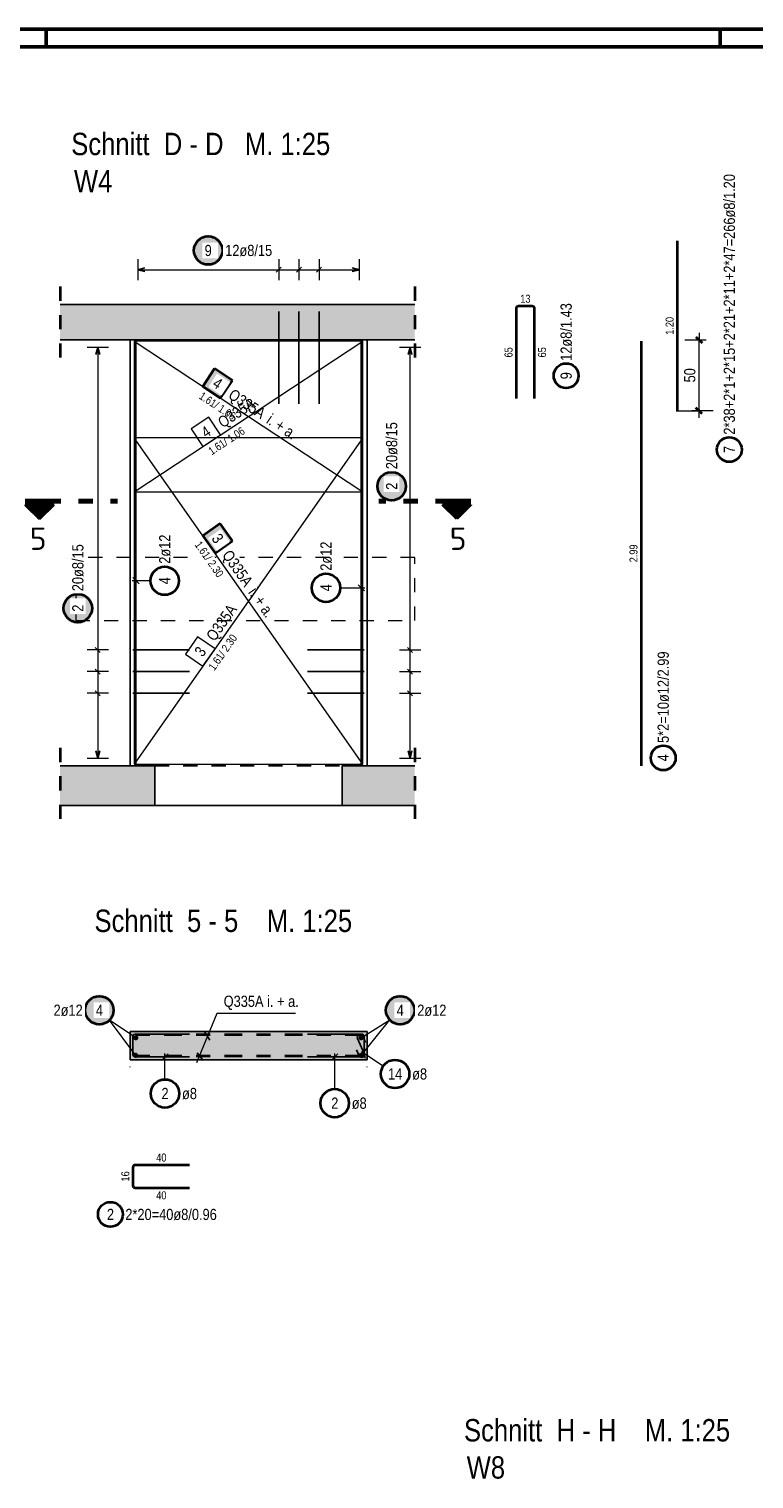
# Model space of a CAD drawing. Header units: millimetres. Extents: x 0 to 44.7, y 0 to 21.
# Tile 13 of 19: x 19.9 to 25, y 10.8 to 21. Entities that reach past the tile are written whole.
import ezdxf
from ezdxf.enums import TextEntityAlignment as Align

# ---------------------------------------------------------------- set-up
doc = ezdxf.new("R2010")
doc.units = ezdxf.units.MM
for name, pattern in [('DASHDOT', [1, 0.5, -0.25, 0, -0.25]), ('DASHDOTX2', [2, 1, -0.5, 0, -0.5]), ('HIDDEN', [0.375, 0.25, -0.125])]:
    doc.linetypes.add(name, pattern=pattern)
doc.layers.add('Grundebene', color=7, linetype='Continuous', lineweight=20)
doc.styles.add('Arial Narrow', font='ARIALN.TTF')
doc.styles.add('isocp', font='isocp', dxfattribs={"width": 1.1})
doc.dimstyles.new('Arch_Strakon_dimstyle', dxfattribs={"dimtxt": 7.875, "dimasz": 1, "dimexe": 1.25, "dimexo": 0.0625, "dimgap": 1, "dimtad": 0, "dimdec": 5, "dimzin": 12, "dimdsep": 46, "dimtxsty": 'Arial Narrow', "dimblk": 'Arrowhead_Tick', "dimsah": 1, "dimcen": 0, "dimse1": 1, "dimse2": 1, "dimclrd": 6, "dimclrt": 2, "dimazin": 0, "dimtfac": 1, "dimtdec": 4, "dimtmove": 0, "dimatfit": 3, "dimldrblk": 'NONE', "dimfxl": 1, "dimtvp": 1, "dimtolj": 1, "dimtzin": 0, "dimlwd": 13, "dimarcsym": 2})
pattern_1 = [(270, (0, 0), (0.01, -2e-18), [])]

# ---------------------------------------------------------------- blocks, each defined once
blk = doc.blocks.new('Arrowhead_Tick')
at = {"color": 2, "linetype": 'Continuous', "lineweight": 35}
blk.add_line((2.2, 2.2), (-2.2, -2.2), dxfattribs=at)
at = {"color": 0, "linetype": 'Continuous', "lineweight": -2}
for p, q in [((-1, 0), (0, 0)), ((0, 10), (0, -5)), ((5, 0), (0, 0))]:
    blk.add_line(p, q, dxfattribs=at)
blk = doc.blocks.new('*D12')
at = {"color": 6, "linetype": 'Continuous', "lineweight": 13}
blk.add_line((24.601, 18.345), (24.601, 18.825), dxfattribs=at)
at = {"layer": 'Defpoints', "color": 0}
for p in [(24.601, 18.835), (25.345, 18.835), (24.606, 18.335)]:
    blk.add_point(p, dxfattribs=at)
at = {"color": 6, "lineweight": 13, "xscale": 0.01, "yscale": 0.01, "zscale": 0.01}
for p, rotation in [((24.601, 18.835), 90), ((24.601, 18.335), 270)]:
    blk.add_blockref('Arrowhead_Tick', p, dxfattribs=dict(at, rotation=rotation))
at = {"color": 2, "lineweight": 35, "insert": (24.536, 18.585), "char_height": 0.0788, "attachment_point": 5, "rotation": 90, "style": 'Arial Narrow'}
blk.add_mtext('\\A1;50', dxfattribs=at)
blk = doc.blocks.new('_None')

msp = doc.modelspace()

# ---------------------------------------------------------------- hatches: boundary and pattern name
at = {"lineweight": 25, "true_color": 0xffffff}
for points in [[(21.252497, 19.464848), (21.25243, 19.468687), (21.252229, 19.472521), (21.251895, 19.476346), (21.251427, 19.480157), (21.250826, 19.483949), (21.250094, 19.487718), (21.24923, 19.491459), (21.248236, 19.495168), (21.247114, 19.49884), (21.245864, 19.50247), (21.244488, 19.506055), (21.242987, 19.509589), (21.241365, 19.513069), (21.239622, 19.51649), (21.23776, 19.519848), (21.235783, 19.523139), (21.233691, 19.526359), (21.231489, 19.529504), (21.229179, 19.532571), (21.226762, 19.535555), (21.224243, 19.538452), (21.221625, 19.54126), (21.21891, 19.543975), (21.216102, 19.546594), (21.213204, 19.549113), (21.21022, 19.551529), (21.207154, 19.55384), (21.204009, 19.556042), (21.200788, 19.558133), (21.197497, 19.560111), (21.194139, 19.561972), (21.190718, 19.563715), (21.187238, 19.565338), (21.183704, 19.566838), (21.18012, 19.568214), (21.176489, 19.569464), (21.172817, 19.570587), (21.169109, 19.57158), (21.165368, 19.572444), (21.161599, 19.573177), (21.157806, 19.573777), (21.153995, 19.574245), (21.150171, 19.57458), (21.146336, 19.574781), (21.142497, 19.574848), (21.138658, 19.574781), (21.134824, 19.57458), (21.130999, 19.574245), (21.127188, 19.573777), (21.123396, 19.573177), (21.119627, 19.572444), (21.115886, 19.57158), (21.112177, 19.570587), (21.108505, 19.569464), (21.104875, 19.568214), (21.101291, 19.566838), (21.097756, 19.565338), (21.094277, 19.563715), (21.090855, 19.561972), (21.087497, 19.560111), (21.084206, 19.558133), (21.080986, 19.556042), (21.077841, 19.55384), (21.074775, 19.551529), (21.071791, 19.549113), (21.068893, 19.546594), (21.066085, 19.543975), (21.06337, 19.54126), (21.060751, 19.538452), (21.058232, 19.535555), (21.055816, 19.532571), (21.053505, 19.529504), (21.051303, 19.526359), (21.049212, 19.523139), (21.047235, 19.519848), (21.045373, 19.51649), (21.04363, 19.513069), (21.042007, 19.509589), (21.040507, 19.506055), (21.039131, 19.50247), (21.037881, 19.49884), (21.036759, 19.495168), (21.035765, 19.491459), (21.034901, 19.487718), (21.034168, 19.483949), (21.033568, 19.480157), (21.0331, 19.476346), (21.032765, 19.472521), (21.032564, 19.468687), (21.032497, 19.464848), (21.032564, 19.461009), (21.032765, 19.457175), (21.0331, 19.45335), (21.033568, 19.449539), (21.034168, 19.445747), (21.034901, 19.441978), (21.035765, 19.438237), (21.036759, 19.434528), (21.037881, 19.430856), (21.039131, 19.427226), (21.040507, 19.423641), (21.042007, 19.420107), (21.04363, 19.416627), (21.045373, 19.413206), (21.047235, 19.409848), (21.049212, 19.406557), (21.051303, 19.403337), (21.053505, 19.400192), (21.055816, 19.397125), (21.058232, 19.394141), (21.060751, 19.391244), (21.06337, 19.388436), (21.066085, 19.385721), (21.068893, 19.383102), (21.071791, 19.380583), (21.074775, 19.378167), (21.077841, 19.375856), (21.080986, 19.373654), (21.084206, 19.371563), (21.087497, 19.369585), (21.090855, 19.367724), (21.094277, 19.365981), (21.097756, 19.364358), (21.101291, 19.362858), (21.104875, 19.361482), (21.108505, 19.360232), (21.112177, 19.359109), (21.115886, 19.358115), (21.119627, 19.357252), (21.123396, 19.356519), (21.127188, 19.355918), (21.130999, 19.355451), (21.134824, 19.355116), (21.138658, 19.354915), (21.142497, 19.354848), (21.146336, 19.354915), (21.150171, 19.355116), (21.153995, 19.355451), (21.157806, 19.355918), (21.161599, 19.356519), (21.165368, 19.357252), (21.169109, 19.358115), (21.172817, 19.359109), (21.176489, 19.360232), (21.18012, 19.361482), (21.183704, 19.362858), (21.187238, 19.364358), (21.190718, 19.365981), (21.194139, 19.367724), (21.197497, 19.369585), (21.200788, 19.371563), (21.204009, 19.373654), (21.207154, 19.375856), (21.21022, 19.378167), (21.213204, 19.380583), (21.216102, 19.383102), (21.21891, 19.385721), (21.221625, 19.388436), (21.224243, 19.391244), (21.226762, 19.394141), (21.229179, 19.397125), (21.231489, 19.400192), (21.233691, 19.403337), (21.235783, 19.406557), (21.23776, 19.409848), (21.239622, 19.413206), (21.241365, 19.416627), (21.242987, 19.420107), (21.244488, 19.423641), (21.245864, 19.427226), (21.247114, 19.430856), (21.248236, 19.434528), (21.24923, 19.438237), (21.250094, 19.441978), (21.250826, 19.445747), (21.251427, 19.449539), (21.251895, 19.45335), (21.252229, 19.457175)], [(21.312827, 18.549538), (21.187543, 18.632024), (21.105058, 18.506739), (21.230342, 18.424254)], [(22.54509, 17.803537), (22.545023, 17.807376), (22.544823, 17.81121), (22.544488, 17.815035), (22.54402, 17.818846), (22.543419, 17.822638), (22.542687, 17.826407), (22.541823, 17.830148), (22.540829, 17.833857), (22.539707, 17.837529), (22.538457, 17.841159), (22.537081, 17.844744), (22.53558, 17.848278), (22.533958, 17.851758), (22.532215, 17.855179), (22.530353, 17.858537), (22.528376, 17.861828), (22.526285, 17.865048), (22.524082, 17.868193), (22.521772, 17.87126), (22.519355, 17.874243), (22.516836, 17.877141), (22.514218, 17.879949), (22.511503, 17.882664), (22.508695, 17.885283), (22.505797, 17.887802), (22.502813, 17.890218), (22.499747, 17.892529), (22.496602, 17.894731), (22.493382, 17.896822), (22.49009, 17.8988), (22.486732, 17.900661), (22.483311, 17.902404), (22.479831, 17.904027), (22.476297, 17.905527), (22.472713, 17.906903), (22.469082, 17.908153), (22.465411, 17.909276), (22.461702, 17.910269), (22.457961, 17.911133), (22.454192, 17.911866), (22.4504, 17.912466), (22.446589, 17.912934), (22.442764, 17.913269), (22.438929, 17.91347), (22.43509, 17.913537), (22.431252, 17.91347), (22.427417, 17.913269), (22.423592, 17.912934), (22.419781, 17.912466), (22.415989, 17.911866), (22.41222, 17.911133), (22.408479, 17.910269), (22.40477, 17.909276), (22.401099, 17.908153), (22.397468, 17.906903), (22.393884, 17.905527), (22.390349, 17.904027), (22.38687, 17.902404), (22.383449, 17.900661), (22.38009, 17.8988), (22.376799, 17.896822), (22.373579, 17.894731), (22.370434, 17.892529), (22.367368, 17.890218), (22.364384, 17.887802), (22.361486, 17.885283), (22.358678, 17.882664), (22.355963, 17.879949), (22.353345, 17.877141), (22.350826, 17.874243), (22.348409, 17.87126), (22.346099, 17.868193), (22.343896, 17.865048), (22.341805, 17.861828), (22.339828, 17.858537), (22.337966, 17.855179), (22.336223, 17.851758), (22.3346, 17.848278), (22.3331, 17.844744), (22.331724, 17.841159), (22.330474, 17.837529), (22.329352, 17.833857), (22.328358, 17.830148), (22.327494, 17.826407), (22.326762, 17.822638), (22.326161, 17.818846), (22.325693, 17.815035), (22.325358, 17.81121), (22.325157, 17.807376), (22.32509, 17.803537), (22.325157, 17.799698), (22.325358, 17.795864), (22.325693, 17.792039), (22.326161, 17.788228), (22.326762, 17.784436), (22.327494, 17.780667), (22.328358, 17.776925), (22.329352, 17.773217), (22.330474, 17.769545), (22.331724, 17.765915), (22.3331, 17.76233), (22.3346, 17.758796), (22.336223, 17.755316), (22.337966, 17.751895), (22.339828, 17.748537), (22.341805, 17.745246), (22.343896, 17.742026), (22.346099, 17.73888), (22.348409, 17.735814), (22.350826, 17.73283), (22.353345, 17.729932), (22.355963, 17.727124), (22.358678, 17.724409), (22.361486, 17.721791), (22.364384, 17.719272), (22.367368, 17.716856), (22.370434, 17.714545), (22.373579, 17.712343), (22.376799, 17.710252), (22.38009, 17.708274), (22.383449, 17.706413), (22.38687, 17.704669), (22.390349, 17.703047), (22.393884, 17.701547), (22.397468, 17.700171), (22.401099, 17.698921), (22.40477, 17.697798), (22.408479, 17.696804), (22.41222, 17.695941), (22.415989, 17.695208), (22.419781, 17.694607), (22.423592, 17.694139), (22.427417, 17.693805), (22.431252, 17.693604), (22.43509, 17.693537), (22.438929, 17.693604), (22.442764, 17.693805), (22.446589, 17.694139), (22.4504, 17.694607), (22.454192, 17.695208), (22.457961, 17.695941), (22.461702, 17.696804), (22.465411, 17.697798), (22.469082, 17.698921), (22.472713, 17.700171), (22.476297, 17.701547), (22.479831, 17.703047), (22.483311, 17.704669), (22.486732, 17.706413), (22.49009, 17.708274), (22.493382, 17.710252), (22.496602, 17.712343), (22.499747, 17.714545), (22.502813, 17.716856), (22.505797, 17.719272), (22.508695, 17.721791), (22.511503, 17.724409), (22.514218, 17.727124), (22.516836, 17.729932), (22.519355, 17.73283), (22.521772, 17.735814), (22.524082, 17.73888), (22.526285, 17.742026), (22.528376, 17.745246), (22.530353, 17.748537), (22.532215, 17.751895), (22.533958, 17.755316), (22.53558, 17.758796), (22.537081, 17.76233), (22.538457, 17.765915), (22.539707, 17.769545), (22.540829, 17.773217), (22.541823, 17.776925), (22.542687, 17.780667), (22.543419, 17.784436), (22.54402, 17.788228), (22.544488, 17.792039), (22.544823, 17.795864)], [(20.334166, 16.943998), (20.334099, 16.947837), (20.333898, 16.951671), (20.333564, 16.955496), (20.333096, 16.959307), (20.332495, 16.963099), (20.331762, 16.966868), (20.330899, 16.970609), (20.329905, 16.974318), (20.328782, 16.97799), (20.327532, 16.98162), (20.326156, 16.985205), (20.324656, 16.988739), (20.323033, 16.992219), (20.32129, 16.99564), (20.319429, 16.998998), (20.317451, 17.002289), (20.31536, 17.005509), (20.313158, 17.008654), (20.310847, 17.011721), (20.308431, 17.014705), (20.305912, 17.017602), (20.303294, 17.02041), (20.300579, 17.023125), (20.297771, 17.025744), (20.294873, 17.028263), (20.291889, 17.030679), (20.288823, 17.03299), (20.285677, 17.035192), (20.282457, 17.037283), (20.279166, 17.039261), (20.275808, 17.041122), (20.272387, 17.042865), (20.268907, 17.044488), (20.265373, 17.045988), (20.261788, 17.047364), (20.258158, 17.048614), (20.254486, 17.049737), (20.250778, 17.050731), (20.247036, 17.051594), (20.243267, 17.052327), (20.239475, 17.052928), (20.235664, 17.053395), (20.231839, 17.05373), (20.228005, 17.053931), (20.224166, 17.053998), (20.220327, 17.053931), (20.216493, 17.05373), (20.212668, 17.053395), (20.208857, 17.052928), (20.205065, 17.052327), (20.201296, 17.051594), (20.197555, 17.050731), (20.193846, 17.049737), (20.190174, 17.048614), (20.186544, 17.047364), (20.182959, 17.045988), (20.179425, 17.044488), (20.175945, 17.042865), (20.172524, 17.041122), (20.169166, 17.039261), (20.165875, 17.037283), (20.162655, 17.035192), (20.15951, 17.03299), (20.156443, 17.030679), (20.15346, 17.028263), (20.150562, 17.025744), (20.147754, 17.023125), (20.145039, 17.02041), (20.14242, 17.017602), (20.139901, 17.014705), (20.137485, 17.011721), (20.135174, 17.008654), (20.132972, 17.005509), (20.130881, 17.002289), (20.128903, 16.998998), (20.127042, 16.99564), (20.125299, 16.992219), (20.123676, 16.988739), (20.122176, 16.985205), (20.1208, 16.98162), (20.11955, 16.97799), (20.118427, 16.974318), (20.117434, 16.970609), (20.11657, 16.966868), (20.115837, 16.963099), (20.115237, 16.959307), (20.114769, 16.955496), (20.114434, 16.951671), (20.114233, 16.947837), (20.114166, 16.943998), (20.114233, 16.940159), (20.114434, 16.936325), (20.114769, 16.9325), (20.115237, 16.928689), (20.115837, 16.924897), (20.11657, 16.921128), (20.117434, 16.917387), (20.118427, 16.913678), (20.11955, 16.910006), (20.1208, 16.906376), (20.122176, 16.902791), (20.123676, 16.899257), (20.125299, 16.895777), (20.127042, 16.892356), (20.128903, 16.888998), (20.130881, 16.885707), (20.132972, 16.882487), (20.135174, 16.879342), (20.137485, 16.876275), (20.139901, 16.873291), (20.14242, 16.870394), (20.145039, 16.867586), (20.147754, 16.864871), (20.150562, 16.862252), (20.15346, 16.859733), (20.156443, 16.857317), (20.15951, 16.855006), (20.162655, 16.852804), (20.165875, 16.850713), (20.169166, 16.848735), (20.172524, 16.846874), (20.175945, 16.845131), (20.179425, 16.843508), (20.182959, 16.842008), (20.186544, 16.840632), (20.190174, 16.839382), (20.193846, 16.838259), (20.197555, 16.837265), (20.201296, 16.836402), (20.205065, 16.835669), (20.208857, 16.835069), (20.212668, 16.834601), (20.216493, 16.834266), (20.220327, 16.834065), (20.224166, 16.833998), (20.228005, 16.834065), (20.231839, 16.834266), (20.235664, 16.834601), (20.239475, 16.835069), (20.243267, 16.835669), (20.247036, 16.836402), (20.250778, 16.837265), (20.254486, 16.838259), (20.258158, 16.839382), (20.261788, 16.840632), (20.265373, 16.842008), (20.268907, 16.843508), (20.272387, 16.845131), (20.275808, 16.846874), (20.279166, 16.848735), (20.282457, 16.850713), (20.285677, 16.852804), (20.288823, 16.855006), (20.291889, 16.857317), (20.294873, 16.859733), (20.297771, 16.862252), (20.300579, 16.864871), (20.303294, 16.867586), (20.305912, 16.870394), (20.308431, 16.873291), (20.310847, 16.876275), (20.313158, 16.879342), (20.31536, 16.882487), (20.317451, 16.885707), (20.319429, 16.888998), (20.32129, 16.892356), (20.323033, 16.895777), (20.324656, 16.899257), (20.326156, 16.902791), (20.327532, 16.906376), (20.328782, 16.910006), (20.329905, 16.913678), (20.330899, 16.917387), (20.331762, 16.921128), (20.332495, 16.924897), (20.333096, 16.928689), (20.333564, 16.9325), (20.333898, 16.936325)]]:
    msp.add_hatch(color=7, dxfattribs=at).paths.add_polyline_path(points)
at = {"lineweight": 50}
h = msp.add_hatch(dxfattribs=at)
h.set_pattern_fill('Mau', color=4, scale=0.01, angle=270, style=0, pattern_type=2)
h.set_pattern_definition(pattern_1)
h.paths.add_polyline_path([(20.053947, 17.673106), (19.853947, 17.673106), (19.953947, 17.573106)])
h = msp.add_hatch(dxfattribs=at)
h.set_pattern_fill('Mau', color=4, scale=0.01, angle=270, style=0, pattern_type=2)
h.set_pattern_definition(pattern_1)
h.paths.add_polyline_path([(22.794133, 17.673106), (22.894133, 17.573106), (22.994133, 17.673106)])
at = {"lineweight": 18, "true_color": 0xffffff}
msp.add_hatch(color=7, dxfattribs=at).paths.add_polyline_path([(21.313962, 17.417871), (21.227943, 17.540756), (21.105058, 17.454737), (21.191077, 17.331852)])
at = {"lineweight": 50, "true_color": 0xffffff}
for points in [[(20.486196, 14.111589), (20.486129, 14.115428), (20.485928, 14.119262), (20.485593, 14.123087), (20.485125, 14.126898), (20.484524, 14.13069), (20.483792, 14.134459), (20.482928, 14.1382), (20.481934, 14.141909), (20.480812, 14.145581), (20.479562, 14.149211), (20.478186, 14.152795), (20.476686, 14.15633), (20.475063, 14.15981), (20.47332, 14.163231), (20.471458, 14.166589), (20.469481, 14.16988), (20.46739, 14.1731), (20.465187, 14.176245), (20.462877, 14.179311), (20.460461, 14.182295), (20.457942, 14.185193), (20.455323, 14.188001), (20.452608, 14.190716), (20.4498, 14.193335), (20.446902, 14.195854), (20.443918, 14.19827), (20.440852, 14.200581), (20.437707, 14.202783), (20.434487, 14.204874), (20.431196, 14.206851), (20.427837, 14.208713), (20.424416, 14.210456), (20.420937, 14.212079), (20.417402, 14.213579), (20.413818, 14.214955), (20.410187, 14.216205), (20.406516, 14.217327), (20.402807, 14.218321), (20.399066, 14.219185), (20.395297, 14.219918), (20.391505, 14.220518), (20.387694, 14.220986), (20.383869, 14.221321), (20.380035, 14.221522), (20.376196, 14.221589), (20.372357, 14.221522), (20.368522, 14.221321), (20.364697, 14.220986), (20.360887, 14.220518), (20.357094, 14.219918), (20.353325, 14.219185), (20.349584, 14.218321), (20.345876, 14.217327), (20.342204, 14.216205), (20.338573, 14.214955), (20.334989, 14.213579), (20.331455, 14.212079), (20.327975, 14.210456), (20.324554, 14.208713), (20.321196, 14.206851), (20.317905, 14.204874), (20.314684, 14.202783), (20.311539, 14.200581), (20.308473, 14.19827), (20.305489, 14.195854), (20.302591, 14.193335), (20.299783, 14.190716), (20.297068, 14.188001), (20.29445, 14.185193), (20.291931, 14.182295), (20.289514, 14.179311), (20.287204, 14.176245), (20.285001, 14.1731), (20.28291, 14.16988), (20.280933, 14.166589), (20.279071, 14.163231), (20.277328, 14.15981), (20.275706, 14.15633), (20.274205, 14.152795), (20.272829, 14.149211), (20.271579, 14.145581), (20.270457, 14.141909), (20.269463, 14.1382), (20.268599, 14.134459), (20.267867, 14.13069), (20.267266, 14.126898), (20.266798, 14.123087), (20.266464, 14.119262), (20.266263, 14.115428), (20.266196, 14.111589), (20.266263, 14.10775), (20.266464, 14.103915), (20.266798, 14.100091), (20.267266, 14.09628), (20.267867, 14.092487), (20.268599, 14.088718), (20.269463, 14.084977), (20.270457, 14.081269), (20.271579, 14.077597), (20.272829, 14.073966), (20.274205, 14.070382), (20.275706, 14.066848), (20.277328, 14.063368), (20.279071, 14.059947), (20.280933, 14.056589), (20.28291, 14.053298), (20.285001, 14.050077), (20.287204, 14.046932), (20.289514, 14.043866), (20.291931, 14.040882), (20.29445, 14.037984), (20.297068, 14.035176), (20.299783, 14.032461), (20.302591, 14.029843), (20.305489, 14.027324), (20.308473, 14.024908), (20.311539, 14.022597), (20.314684, 14.020395), (20.317905, 14.018303), (20.321196, 14.016326), (20.324554, 14.014464), (20.327975, 14.012721), (20.331455, 14.011099), (20.334989, 14.009598), (20.338573, 14.008223), (20.342204, 14.006972), (20.345876, 14.00585), (20.349584, 14.004856), (20.353325, 14.003992), (20.357094, 14.00326), (20.360887, 14.002659), (20.364697, 14.002191), (20.368522, 14.001857), (20.372357, 14.001656), (20.376196, 14.001589), (20.380035, 14.001656), (20.383869, 14.001857), (20.387694, 14.002191), (20.391505, 14.002659), (20.395297, 14.00326), (20.399066, 14.003992), (20.402807, 14.004856), (20.406516, 14.00585), (20.410187, 14.006972), (20.413818, 14.008223), (20.417402, 14.009598), (20.420937, 14.011099), (20.424416, 14.012721), (20.427837, 14.014464), (20.431196, 14.016326), (20.434487, 14.018303), (20.437707, 14.020395), (20.440852, 14.022597), (20.443918, 14.024908), (20.446902, 14.027324), (20.4498, 14.029843), (20.452608, 14.032461), (20.455323, 14.035176), (20.457942, 14.037984), (20.460461, 14.040882), (20.462877, 14.043866), (20.465187, 14.046932), (20.46739, 14.050077), (20.469481, 14.053298), (20.471458, 14.056589), (20.47332, 14.059947), (20.475063, 14.063368), (20.476686, 14.066848), (20.478186, 14.070382), (20.479562, 14.073966), (20.480812, 14.077597), (20.481934, 14.081269), (20.482928, 14.084977), (20.483792, 14.088718), (20.484524, 14.092487), (20.485125, 14.09628), (20.485593, 14.100091), (20.485928, 14.103915)], [(22.605331, 14.111589), (22.605264, 14.115428), (22.605063, 14.119262), (22.604728, 14.123087), (22.604261, 14.126898), (22.60366, 14.13069), (22.602927, 14.134459), (22.602064, 14.1382), (22.60107, 14.141909), (22.599947, 14.145581), (22.598697, 14.149211), (22.597321, 14.152795), (22.595821, 14.15633), (22.594198, 14.15981), (22.592455, 14.163231), (22.590594, 14.166589), (22.588616, 14.16988), (22.586525, 14.1731), (22.584323, 14.176245), (22.582012, 14.179311), (22.579596, 14.182295), (22.577077, 14.185193), (22.574458, 14.188001), (22.571743, 14.190716), (22.568935, 14.193335), (22.566038, 14.195854), (22.563054, 14.19827), (22.559987, 14.200581), (22.556842, 14.202783), (22.553622, 14.204874), (22.550331, 14.206851), (22.546973, 14.208713), (22.543552, 14.210456), (22.540072, 14.212079), (22.536538, 14.213579), (22.532953, 14.214955), (22.529323, 14.216205), (22.525651, 14.217327), (22.521942, 14.218321), (22.518201, 14.219185), (22.514432, 14.219918), (22.51064, 14.220518), (22.506829, 14.220986), (22.503004, 14.221321), (22.49917, 14.221522), (22.495331, 14.221589), (22.491492, 14.221522), (22.487658, 14.221321), (22.483833, 14.220986), (22.480022, 14.220518), (22.47623, 14.219918), (22.472461, 14.219185), (22.46872, 14.218321), (22.465011, 14.217327), (22.461339, 14.216205), (22.457709, 14.214955), (22.454124, 14.213579), (22.45059, 14.212079), (22.44711, 14.210456), (22.443689, 14.208713), (22.440331, 14.206851), (22.43704, 14.204874), (22.43382, 14.202783), (22.430675, 14.200581), (22.427608, 14.19827), (22.424624, 14.195854), (22.421727, 14.193335), (22.418919, 14.190716), (22.416204, 14.188001), (22.413585, 14.185193), (22.411066, 14.182295), (22.40865, 14.179311), (22.406339, 14.176245), (22.404137, 14.1731), (22.402046, 14.16988), (22.400068, 14.166589), (22.398207, 14.163231), (22.396464, 14.15981), (22.394841, 14.15633), (22.393341, 14.152795), (22.391965, 14.149211), (22.390715, 14.145581), (22.389592, 14.141909), (22.388599, 14.1382), (22.387735, 14.134459), (22.387002, 14.13069), (22.386402, 14.126898), (22.385934, 14.123087), (22.385599, 14.119262), (22.385398, 14.115428), (22.385331, 14.111589), (22.385398, 14.10775), (22.385599, 14.103915), (22.385934, 14.100091), (22.386402, 14.09628), (22.387002, 14.092487), (22.387735, 14.088718), (22.388599, 14.084977), (22.389592, 14.081269), (22.390715, 14.077597), (22.391965, 14.073966), (22.393341, 14.070382), (22.394841, 14.066848), (22.396464, 14.063368), (22.398207, 14.059947), (22.400068, 14.056589), (22.402046, 14.053298), (22.404137, 14.050077), (22.406339, 14.046932), (22.40865, 14.043866), (22.411066, 14.040882), (22.413585, 14.037984), (22.416204, 14.035176), (22.418919, 14.032461), (22.421727, 14.029843), (22.424624, 14.027324), (22.427608, 14.024908), (22.430675, 14.022597), (22.43382, 14.020395), (22.43704, 14.018303), (22.440331, 14.016326), (22.443689, 14.014464), (22.44711, 14.012721), (22.45059, 14.011099), (22.454124, 14.009598), (22.457709, 14.008223), (22.461339, 14.006972), (22.465011, 14.00585), (22.46872, 14.004856), (22.472461, 14.003992), (22.47623, 14.00326), (22.480022, 14.002659), (22.483833, 14.002191), (22.487658, 14.001857), (22.491492, 14.001656), (22.495331, 14.001589), (22.49917, 14.001656), (22.503004, 14.001857), (22.506829, 14.002191), (22.51064, 14.002659), (22.514432, 14.00326), (22.518201, 14.003992), (22.521942, 14.004856), (22.525651, 14.00585), (22.529323, 14.006972), (22.532953, 14.008223), (22.536538, 14.009598), (22.540072, 14.011099), (22.543552, 14.012721), (22.546973, 14.014464), (22.550331, 14.016326), (22.553622, 14.018303), (22.556842, 14.020395), (22.559987, 14.022597), (22.563054, 14.024908), (22.566038, 14.027324), (22.568935, 14.029843), (22.571743, 14.032461), (22.574458, 14.035176), (22.577077, 14.037984), (22.579596, 14.040882), (22.582012, 14.043866), (22.584323, 14.046932), (22.586525, 14.050077), (22.588616, 14.053298), (22.590594, 14.056589), (22.592455, 14.059947), (22.594198, 14.063368), (22.595821, 14.066848), (22.597321, 14.070382), (22.598697, 14.073966), (22.599947, 14.077597), (22.60107, 14.081269), (22.602064, 14.084977), (22.602927, 14.088718), (22.60366, 14.092487), (22.604261, 14.09628), (22.604728, 14.100091), (22.605063, 14.103915)]]:
    msp.add_hatch(color=7, dxfattribs=at).paths.add_polyline_path(points)
at = {"layer": 'Grundebene', "lineweight": 50, "true_color": 0xd7ffd7}
for points in [[(20.098787, 18.834738), (22.59771, 18.834738), (22.59771, 19.084738), (20.098787, 19.084738)], [(20.098787, 15.554738), (20.76706, 15.554738), (20.76706, 15.834738), (20.098787, 15.834738)], [(22.08706, 15.554738), (22.59771, 15.554738), (22.59771, 15.834738), (22.08706, 15.834738)], [(20.592055, 13.762892), (22.26206, 13.762892), (22.26206, 13.962892), (20.592055, 13.962892)]]:
    msp.add_hatch(color=254, dxfattribs=at).paths.add_polyline_path(points)

# ---------------------------------------------------------------- linework, layer by layer
at = {"color": 4, "linetype": 'Continuous', "lineweight": 50}
for p, q in [((43.75, 21.025), (0, 21.025)), ((43.625, 20.9), (0.5, 20.9))]:
    msp.add_line(p, q, dxfattribs=at)
at = {"color": 4, "linetype": 'Continuous', "lineweight": 50, "ltscale": 4}
for p, q in [((20, 21.025), (20, 20.9)), ((24.75, 21.025), (24.75, 20.9))]:
    msp.add_line(p, q, dxfattribs=at)
at = {"color": 2, "linetype": 'Continuous', "lineweight": 35}
for p, q in [((24.446486, 19.532731), (24.446486, 18.332731)), ((23.311723, 19.055515), (23.311723, 18.421515)), ((23.425723, 19.071515), (23.327723, 19.071515)), ((23.441723, 18.421515), (23.441723, 19.055515)), ((24.191951, 18.824738), (24.191951, 15.834738)), ((21.187543, 18.632024), (21.105058, 18.506739)), ((21.312827, 18.549538), (21.187543, 18.632024)), ((21.105058, 18.506739), (21.230342, 18.424254)), ((21.230342, 18.424254), (21.312827, 18.549538)), ((19.853947, 17.673106), (20.053947, 17.673106)), ((19.853947, 17.673106), (19.953947, 17.573106)), ((19.953947, 17.573106), (20.053947, 17.673106)), ((22.994133, 17.673106), (22.794133, 17.673106)), ((22.894133, 17.573106), (22.794133, 17.673106)), ((22.994133, 17.673106), (22.894133, 17.573106)), ((21.227943, 17.540756), (21.105058, 17.454737)), ((21.313962, 17.417871), (21.227943, 17.540756)), ((21.105058, 17.454737), (21.191077, 17.331852)), ((21.191077, 17.331852), (21.313962, 17.417871)), ((20.612055, 13.004508), (20.612055, 12.876508)), ((21.012055, 13.020508), (20.628055, 13.020508)), ((20.628055, 12.860508), (21.012055, 12.860508))]:
    msp.add_line(p, q, dxfattribs=at)
at = {"color": 5, "linetype": 'Continuous', "lineweight": 18}
for p, q in [((20.646055, 19.404367), (20.646055, 19.254367)), ((20.646055, 19.329367), (22.208059, 19.329367)), ((21.640058, 19.404367), (21.640058, 19.254367)), ((21.782058, 19.404367), (21.782058, 19.254367)), ((21.924058, 19.404367), (21.924058, 19.254367)), ((22.208059, 19.254367), (22.208059, 19.404367)), ((20.439924, 18.780738), (20.289924, 18.780738)), ((20.364924, 18.780738), (20.364924, 15.88874)), ((22.639924, 18.780738), (22.489924, 18.780738)), ((22.564924, 15.88874), (22.564924, 18.780738)), ((20.736542, 17.137273), (20.608055, 17.137273)), ((22.072515, 17.087882), (22.24606, 17.087882)), ((20.439924, 16.649792), (20.289924, 16.649792)), ((22.489924, 16.649792), (22.639924, 16.649792)), ((20.439924, 16.497581), (20.289924, 16.497581)), ((22.489924, 16.497581), (22.639924, 16.497581)), ((20.439924, 16.345371), (20.289924, 16.345371)), ((22.489924, 16.345371), (22.639924, 16.345371)), ((20.289924, 15.88874), (20.439924, 15.88874)), ((22.489924, 15.88874), (22.639924, 15.88874)), ((21.202755, 14.088312), (21.061083, 13.740202)), ((21.757606, 14.088312), (21.202755, 14.088312)), ((22.22106, 13.916892), (22.421348, 14.04431)), ((22.22106, 13.793892), (22.421348, 14.04431)), ((20.83823, 13.624781), (20.83823, 13.807892)), ((22.034083, 13.556834), (22.034083, 13.807892)), ((22.375975, 13.71795), (22.2225, 13.819087))]:
    msp.add_line(p, q, dxfattribs=at)
at = {"color": 3, "linetype": 'Continuous', "lineweight": 25}
for p, q in [((20.696055, 19.342765), (20.646055, 19.329367)), ((20.646055, 19.329367), (20.696055, 19.31597)), ((21.657735, 19.347045), (21.62238, 19.31169)), ((21.799736, 19.347045), (21.76438, 19.31169)), ((21.941736, 19.347045), (21.906381, 19.31169)), ((22.208059, 19.329367), (22.158059, 19.342765)), ((22.158059, 19.31597), (22.208059, 19.329367)), ((21.640058, 18.384738), (21.640058, 19.034738)), ((21.782058, 18.384738), (21.782058, 19.034738)), ((21.924058, 18.384738), (21.924058, 19.034738)), ((20.592055, 18.834738), (20.592055, 15.834738)), ((20.633055, 15.834738), (20.633055, 18.824738)), ((22.22106, 15.834738), (22.22106, 18.824738)), ((22.26206, 18.834738), (22.26206, 15.834738)), ((20.364924, 18.780738), (20.351526, 18.730738)), ((20.378321, 18.730738), (20.364924, 18.780738)), ((22.564924, 18.780738), (22.551526, 18.730738)), ((22.578321, 18.730738), (22.564924, 18.780738)), ((20.610958, 17.15937), (20.655152, 17.115176)), ((22.243157, 17.065785), (22.198963, 17.10998)), ((20.382601, 16.632114), (20.347246, 16.667469)), ((22.547246, 16.667469), (22.582601, 16.632114)), ((20.612055, 16.649792), (21.012055, 16.649792)), ((22.24206, 16.649792), (21.84206, 16.649792)), ((20.382601, 16.479904), (20.347246, 16.515259)), ((20.612055, 16.497581), (21.012055, 16.497581)), ((22.24206, 16.497581), (21.84206, 16.497581)), ((22.547246, 16.515259), (22.582601, 16.479904)), ((20.382601, 16.327693), (20.347246, 16.363049)), ((22.547246, 16.363049), (22.582601, 16.327693)), ((20.612055, 16.345371), (21.012055, 16.345371)), ((22.24206, 16.345371), (21.84206, 16.345371)), ((20.351526, 15.93874), (20.364924, 15.88874)), ((20.364924, 15.88874), (20.378321, 15.93874)), ((22.551526, 15.93874), (22.564924, 15.88874)), ((22.564924, 15.88874), (22.578321, 15.93874)), ((20.76706, 15.554738), (22.08706, 15.554738)), ((20.612055, 13.926892), (20.612055, 13.798892)), ((21.012055, 13.942892), (20.628055, 13.942892)), ((21.118112, 13.957165), (21.15488, 13.901488)), ((21.84206, 13.942892), (22.22606, 13.942892)), ((22.195038, 13.911826), (22.242568, 13.807108)), ((22.251031, 13.885442), (22.231447, 13.92839)), ((22.24206, 13.926892), (22.24206, 13.798892)), ((20.860327, 13.804989), (20.816133, 13.760795)), ((21.065279, 13.812237), (21.107299, 13.757611)), ((22.05618, 13.804989), (22.011986, 13.760795)), ((22.206159, 13.790544), (22.186575, 13.833492)), ((22.237083, 13.835941), (22.249667, 13.774721)), ((20.628055, 13.782892), (21.012055, 13.782892)), ((22.22606, 13.782892), (21.84206, 13.782892))]:
    msp.add_line(p, q, dxfattribs=at)
at = {"color": 2, "linetype": 'HIDDEN', "lineweight": 35, "ltscale": 0.25}
for p, q in [((20.098787, 19.209738), (20.098787, 18.709738)), ((22.59771, 19.209738), (22.59771, 18.709738)), ((20.098787, 15.959738), (20.098787, 15.429738)), ((22.59771, 15.959738), (22.59771, 15.429738))]:
    msp.add_line(p, q, dxfattribs=at)
at = {"color": 7, "linetype": 'Continuous', "lineweight": 18}
for p, q in [((22.23206, 18.82474), (20.622057, 18.82474)), ((20.622057, 18.82474), (20.622057, 17.764738)), ((20.622057, 18.82474), (22.23206, 17.764738)), ((22.23206, 17.764738), (22.23206, 18.82474)), ((22.232059, 18.144736), (20.622058, 18.144736)), ((20.622058, 18.144736), (20.622058, 15.844738)), ((22.232059, 15.844738), (20.622058, 18.144736)), ((22.232059, 15.844738), (22.232059, 18.144736)), ((20.622057, 17.764738), (22.23206, 17.764738)), ((22.23206, 17.764738), (22.23206, 17.764738)), ((20.622058, 15.844738), (22.232059, 15.844738)), ((20.622058, 15.844738), (20.622058, 15.844738))]:
    msp.add_line(p, q, dxfattribs=at)
at = {"color": 9, "linetype": 'Continuous', "lineweight": 0}
for p, q in [((22.23206, 18.82474), (20.622057, 18.82474)), ((20.622057, 18.82474), (20.622057, 17.764738)), ((22.23206, 17.764738), (22.23206, 18.82474)), ((24.439548, 18.334738), (24.606048, 18.334738)), ((20.622058, 18.144736), (20.622058, 15.844738)), ((21.105058, 18.082738), (21.230342, 18.165224)), ((22.232059, 15.844738), (22.232059, 18.144736)), ((20.622057, 17.764738), (22.23206, 17.764738)), ((22.23206, 17.764738), (22.23206, 17.764738)), ((21.068193, 16.743641), (20.982173, 16.620757)), ((21.191077, 16.657622), (21.068193, 16.743641)), ((21.105058, 16.534737), (21.191077, 16.657622)), ((20.982173, 16.620757), (21.105058, 16.534737)), ((20.622058, 15.844738), (22.232059, 15.844738)), ((20.622058, 15.844738), (20.622058, 15.844738))]:
    msp.add_line(p, q, dxfattribs=at)
at = {"color": 1, "linetype": 'DASHDOTX2', "lineweight": 70, "ltscale": 0.25}
for p, q in [((19.853947, 17.698106), (20.503947, 17.698106)), ((22.994133, 17.698106), (22.344133, 17.698106))]:
    msp.add_line(p, q, dxfattribs=at)
at = {"color": 9, "linetype": 'HIDDEN', "lineweight": 0, "ltscale": 0.25}
for p, q in [((22.59771, 17.300437), (20.209537, 17.300437)), ((20.209537, 17.300437), (20.209537, 16.856533)), ((22.59771, 16.856533), (22.59771, 17.300437)), ((20.209537, 16.856533), (22.59771, 16.856533))]:
    msp.add_line(p, q, dxfattribs=at)
at = {"color": 3, "linetype": 'HIDDEN', "lineweight": 25, "ltscale": 0.25}
msp.add_line((20.76706, 15.834738), (22.08706, 15.834738), dxfattribs=at)
at = {"color": 2, "linetype": 'DASHDOT', "lineweight": 35, "ltscale": 0.25}
for p, q in [((22.23206, 13.937892), (20.622055, 13.937892)), ((22.23206, 13.787892), (20.622055, 13.787892))]:
    msp.add_line(p, q, dxfattribs=at)
at = {"color": 2, "linetype": 'Continuous', "lineweight": 35}
for centre, radius in [((21.142497, 19.464848), 0.1), ((23.664516, 18.581926), 0.0875), ((24.814173, 18.061982), 0.0875), ((22.43509, 17.803537), 0.1), ((20.836542, 17.137273), 0.1), ((21.972515, 17.087882), 0.1), ((20.224166, 16.943998), 0.1), ((24.348406, 15.889783), 0.0875), ((20.376196, 14.111589), 0.1), ((22.495331, 14.111589), 0.1), ((22.459475, 13.662925), 0.1), ((20.83823, 13.524781), 0.1), ((22.034083, 13.456834), 0.1), ((20.453808, 12.673008), 0.0875)]:
    msp.add_circle(centre, radius, dxfattribs=at)
at = {"color": 9, "linetype": 'Continuous', "lineweight": 0}
for centre in [(20.256405, 18.834738), (22.087055, 15.834738), (22.220269, 13.92284), (20.592055, 13.712892), (22.22106, 13.787892), (22.26206, 13.712892)]:
    msp.add_circle(centre, 0.00111, dxfattribs=at)
at = {"color": 4, "linetype": 'Continuous', "lineweight": 50}
for centre, radius in [((20.633055, 13.916892), 0.006), ((20.633055, 13.916892), 0.006), ((20.633055, 13.916892), 0.0054), ((20.633055, 13.916892), 0.0042), ((20.633055, 13.916892), 0.003), ((20.633055, 13.916892), 0.0018), ((20.633055, 13.916892), 0.0006), ((22.22106, 13.916892), 0.006), ((22.22106, 13.916892), 0.006), ((22.22106, 13.916892), 0.0054), ((22.22106, 13.916892), 0.0042), ((22.22106, 13.916892), 0.003), ((22.22106, 13.916892), 0.0018), ((22.22106, 13.916892), 0.0006), ((20.633055, 13.793892), 0.006), ((20.633055, 13.793892), 0.006), ((20.633055, 13.793892), 0.0054), ((20.633055, 13.793892), 0.0042), ((20.633055, 13.793892), 0.003), ((20.633055, 13.793892), 0.0018), ((20.633055, 13.793892), 0.0006), ((22.22106, 13.793892), 0.006), ((22.22106, 13.793892), 0.006), ((22.22106, 13.793892), 0.0054), ((22.22106, 13.793892), 0.0042), ((22.22106, 13.793892), 0.003), ((22.22106, 13.793892), 0.0018), ((22.22106, 13.793892), 0.0006)]:
    msp.add_circle(centre, radius, dxfattribs=at)
at = {"color": 2, "linetype": 'Continuous', "lineweight": 35}
for centre, start, end in [((23.327723, 19.055515), 90, 180), ((23.425723, 19.055515), 0, 90), ((20.628055, 13.004508), 90, 180), ((20.628055, 12.876508), 180, 270)]:
    msp.add_arc(centre, 0.016, start, end, dxfattribs=at)
at = {"color": 3, "linetype": 'Continuous', "lineweight": 25}
for centre, radius, start, end in [((20.628055, 13.926892), 0.016, 90, 180), ((22.21325, 13.920092), 0.02, 24.5129383, 204.4129383), ((22.22606, 13.926892), 0.016, 0, 90), ((20.628055, 13.798892), 0.016, 180, 270), ((22.224357, 13.798842), 0.02, 204.5129383, 24.4129383), ((22.22606, 13.798892), 0.016, 270, 0)]:
    msp.add_arc(centre, radius, start, end, dxfattribs=at)
at = {"layer": 'Grundebene', "color": 3, "linetype": 'Continuous', "lineweight": 25}
for p, q in [((20.098787, 19.084738), (22.59771, 19.084738)), ((20.098787, 18.834738), (22.59771, 18.834738)), ((20.098787, 15.834738), (20.76706, 15.834738)), ((20.76706, 15.834738), (20.76706, 15.554738)), ((22.08706, 15.834738), (22.08706, 15.554738)), ((22.08706, 15.834738), (22.59771, 15.834738)), ((20.098787, 15.554738), (20.76706, 15.554738)), ((22.08706, 15.554738), (22.59771, 15.554738)), ((22.26206, 13.962892), (20.592055, 13.962892)), ((20.592055, 13.962892), (20.592055, 13.762892)), ((22.26206, 13.962892), (22.26206, 13.762892)), ((22.26206, 13.762892), (20.592055, 13.762892))]:
    msp.add_line(p, q, dxfattribs=at)

# ---------------------------------------------------------------- texts
at = {"color": 1, "lineweight": 70, "style": 'Arial Narrow'}
for s, p in [('Schnitt  D - D   M. 1:25', (20.177961, 20.136213)), ('W4', (20.196826, 19.874273)), ('Schnitt  5 - 5    M. 1:25', (20.341649, 14.66301)), ('Schnitt  H - H    M. 1:25', (22.944889, 11.073671)), ('W8', (22.963754, 10.811731))]:
    msp.add_text(s, height=0.1575, dxfattribs=at).set_placement(p)
at = {"color": 2, "lineweight": 35, "style": 'isocp', "width": 1.15}
for p in [(19.94482, 17.354906), (22.90326, 17.354906)]:
    msp.add_text('5', height=0.1575, dxfattribs=at).set_placement(p, align=Align.CENTER)
at = {"color": 2, "lineweight": 35, "style": 'Arial Narrow'}
msp.add_text('Q335A i. + a.', height=0.07875, dxfattribs=at).set_placement((21.251629, 14.135302))
at = {"color": 2, "lineweight": 35, "char_height": 0.07875, "attachment_point": 1, "rotation": 90, "line_spacing_factor": 0.9, "style": 'Arial Narrow'}
for s, insert in [('2*38+2*1+2*15+2*21+2*11+2*47=266ø8/1.20', (24.774798, 18.166982)), ('12ø8/1.43', (23.625141, 18.686926)), ('9', (23.625141, 18.55712)), ('7', (24.774798, 18.037176)), ('2ø12', (20.797167, 17.257273)), ('2ø12', (21.93314, 17.207882)), ('4', (20.797167, 17.112466)), ('4', (21.93314, 17.063076)), ('5*2=10ø12/2.99', (24.309031, 15.994783)), ('4', (24.309031, 15.864976))]:
    msp.add_mtext(s, dxfattribs=dict(at, insert=insert))
at = {"color": 3, "lineweight": 25, "char_height": 0.05625, "attachment_point": 1, "line_spacing_factor": 0.9, "style": 'Arial Narrow'}
for s, insert in [('13', (23.341285, 19.152765)), ('40', (20.776618, 13.101758)), ('40', (20.776618, 12.835508))]:
    msp.add_mtext(s, dxfattribs=dict(at, insert=insert))
at = {"color": 3, "lineweight": 25, "char_height": 0.05625, "attachment_point": 1, "rotation": 90, "line_spacing_factor": 0.9, "style": 'Arial Narrow'}
for s, insert in [('1.20', (24.365236, 18.870856)), ('65', (23.230473, 18.711077)), ('65', (23.466723, 18.711077)), ('2.99', (24.110701, 17.267863)), ('16', (20.530805, 12.905071))]:
    msp.add_mtext(s, dxfattribs=dict(at, insert=insert))
at = {"color": 9, "lineweight": 0, "char_height": 0.07875, "attachment_point": 1, "rotation": 55.0079494, "line_spacing_factor": 0.9, "style": 'Arial Narrow'}
for s, insert in [('Q335A', (21.123491, 16.750707)), ('3', (21.040142, 16.641447))]:
    msp.add_mtext(s, dxfattribs=dict(at, insert=insert))
at = {"color": 2, "lineweight": 35, "char_height": 0.07875, "attachment_point": 1, "line_spacing_factor": 0.9, "style": 'Arial Narrow'}
for s, insert in [('14', (22.409863, 13.7023)), ('ø8', (22.579475, 13.7023)), ('2', (20.813424, 13.564156)), ('ø8', (20.95823, 13.564156)), ('2', (22.009277, 13.496209)), ('ø8', (22.154083, 13.496209)), ('2', (20.429002, 12.712383)), ('2*20=40ø8/0.96', (20.558808, 12.712383))]:
    msp.add_mtext(s, dxfattribs=dict(at, insert=insert))

# ---------------------------------------------------------------- dimensions: what is measured, and where the dimension line sits
at = {"lineweight": 35}
dim = msp.add_linear_dim(base=(24.601362, 18.834738), p1=(24.606048, 18.334738), p2=(25.344501, 18.834738), angle=90, text='50', dimstyle='Arch_Strakon_dimstyle', override={"dimscale": 0.01, "dimtxt": 7.875, "dimasz": 1, "dimgap": 2.5, "dimtad": 1, "dimjust": 0, "dimtih": 0, "dimtoh": 0, "dimdec": 5, "dimdsep": 46, "dimtxsty": 'Arial Narrow', "dimclrd": 6, "dimclrt": 2, "dimtix": 1, "dimtofl": 255, "dimtmove": 0, "dimatfit": 2, "dimfxl": 0, "dimfxlon": 0, "dimtvp": 31.746032, "dimlwd": 13}, dxfattribs=at)
dim.commit()
dim.dimension.update_dxf_attribs({"geometry": '*D12', "text_midpoint": (24.601362, 18.584738), "dimtype": 160})

# ---------------------------------------------------------------- next in the draw order: texts
at = {"color": 2, "lineweight": 35, "char_height": 0.07875, "attachment_point": 1, "line_spacing_factor": 0.9, "style": 'Arial Narrow', "bg_fill": 3, "box_fill_scale": 1.2, "bg_fill_color": 256, "bg_fill_true_color": 13158600, "bg_fill_transparency": 0}
for s, insert in [('9', (21.117691, 19.504223)), ('12ø8/15', (21.262497, 19.504223)), ('2ø12', (20.053021, 14.150964)), ('4', (20.351389, 14.150964)), ('4', (22.470525, 14.150964)), ('2ø12', (22.615331, 14.150964))]:
    msp.add_mtext(s, dxfattribs=dict(at, insert=insert))
for s, insert, rotation in [('4', (21.209876, 18.574667), 326.6396766), ('20ø8/15', (22.395715, 17.923537), 90), ('2', (22.395715, 17.778731), 90), ('3', (21.227542, 17.479206), 304.9920506), ('20ø8/15', (20.184791, 17.063998), 90), ('2', (20.184791, 16.919192), 90)]:
    msp.add_mtext(s, dxfattribs=dict(at, insert=insert, rotation=rotation))

# ---------------------------------------------------------------- next in the draw order: linework, layer by layer
at = {"color": 5, "linetype": 'Continuous', "lineweight": 18}
for p in [(20.633055, 13.916892), (20.633055, 13.793892)]:
    msp.add_line(p, (20.448005, 14.041994), dxfattribs=at)

# ---------------------------------------------------------------- next in the draw order: texts
at = {"color": 2, "lineweight": 35, "char_height": 0.07875, "attachment_point": 1, "line_spacing_factor": 0.9, "style": 'Arial Narrow', "bg_fill": 3, "box_fill_scale": 1.2, "bg_fill_color": 256, "bg_fill_true_color": 13158600, "bg_fill_transparency": 0}
for insert, rotation in [((21.321465, 18.494464), 326.6396766), ((21.301674, 17.363495), 304.9920506)]:
    msp.add_mtext('Q335A', dxfattribs=dict(at, insert=insert, rotation=rotation))

# ---------------------------------------------------------------- next in the draw order: texts
at = {"color": 2, "lineweight": 35, "char_height": 0.05625, "attachment_point": 1, "line_spacing_factor": 0.9, "style": 'Arial Narrow', "bg_fill": 3, "box_fill_scale": 1.2, "bg_fill_color": 256, "bg_fill_true_color": 13158600, "bg_fill_transparency": 0}
for s, insert, rotation in [(' 1.61/ 1.06', (21.088561, 18.481683), 326.6396766), (' 1.61/ 2.30', (21.080481, 17.437533), 304.9920506)]:
    msp.add_mtext(s, dxfattribs=dict(at, insert=insert, rotation=rotation))
at = {"color": 3, "lineweight": 25, "char_height": 0.08, "attachment_point": 1, "line_spacing_factor": 0.9, "style": 'Arial Narrow', "bg_fill": 3, "box_fill_scale": 1.2, "bg_fill_color": 256, "bg_fill_true_color": 13158600, "bg_fill_transparency": 0}
for insert, rotation in [((21.590286, 18.318973), 326.6396766), ((21.486796, 17.101214), 304.9920506)]:
    msp.add_mtext('i. + a.', dxfattribs=dict(at, insert=insert, rotation=rotation))

# ---------------------------------------------------------------- next in the draw order: linework, layer by layer
at = {"color": 9, "linetype": 'Continuous', "lineweight": 0}
for p, q in [((20.622057, 17.764738), (22.23206, 18.82474)), ((21.147857, 18.290508), (21.022572, 18.208023)), ((21.230342, 18.165224), (21.147857, 18.290508)), ((21.022572, 18.208023), (21.105058, 18.082738)), ((22.232059, 18.144736), (20.622058, 18.144736)), ((22.232059, 18.144736), (20.622058, 15.844738))]:
    msp.add_line(p, q, dxfattribs=at)

# ---------------------------------------------------------------- next in the draw order: texts
at = {"color": 9, "lineweight": 0, "attachment_point": 1, "line_spacing_factor": 0.9, "style": 'Arial Narrow'}
for s, insert, char_height, rotation in [('Q335A', (21.201861, 18.276676), 0.07875, 33.3603234), ('4', (21.084086, 18.205869), 0.07875, 33.3603234), (' 1.61/ 1.06', (21.121555, 18.057682), 0.05625, 33.3603234), (' 1.61/ 2.30', (21.129635, 16.517533), 0.05625, 55.0079494)]:
    msp.add_mtext(s, dxfattribs=dict(at, insert=insert, char_height=char_height, rotation=rotation))

doc.saveas('drawing.dxf')
